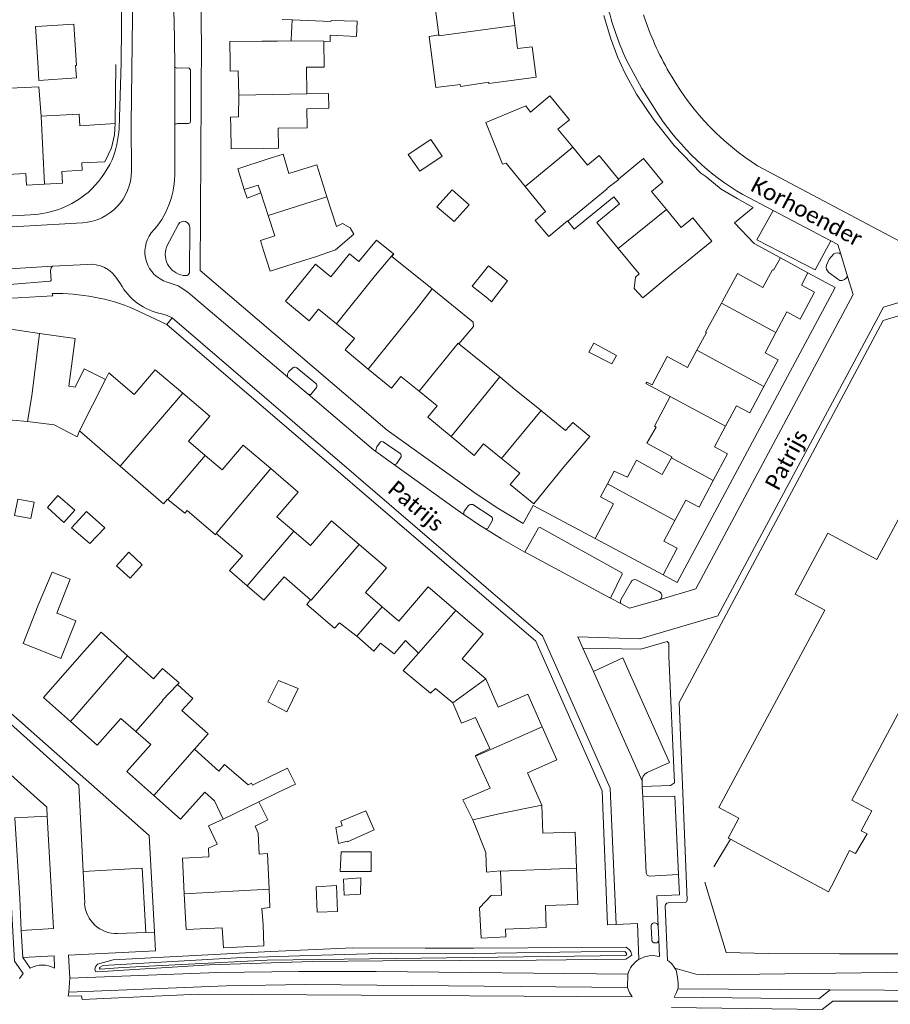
# Model space of a CAD drawing. Extents: x 177628 to 188968, y 384226 to 390673.
# Tile 228 of 256: x 184103 to 184238, y 386269 to 386421. Entities that reach past the tile are written whole.
import ezdxf

# ---------------------------------------------------------------- set-up
doc = ezdxf.new("R2010")
doc.units = 0
for name, color, linetype, lineweight in [('B01_D', 14, 'Continuous', 9), ('B01_F', 14, 'Continuous', 9), ('B01_T', 14, 'Continuous', 9), ('B02_F', 14, 'Continuous', 9), ('B02_T', 14, 'Continuous', 9), ('B07_D', 14, 'Continuous', 9), ('B07_F', 14, 'Continuous', 9), ('B11_D', 14, 'Continuous', 9), ('B11_F', 14, 'Continuous', 9), ('B11_S', 14, 'Continuous', 9), ('B14_F', 14, 'Continuous', 9), ('B14_T', 14, 'Continuous', 9), ('T01_F', 253, 'Continuous', 9), ('T01_T', 253, 'Continuous', 9), ('T03_F', 253, 'Continuous', 9), ('T04_T', 253, 'HAAG', 9), ('T05_F', 253, 'Continuous', 9), ('T09_F', 253, 'Continuous', 9), ('V00_F', 8, 'Continuous', 9), ('V00_T', 8, 'Continuous', 9), ('W01_F', 253, 'Continuous', 9), ('Z06', 7, 'Continuous', 9)]:
    doc.layers.add(name, color=color, linetype=linetype, lineweight=lineweight)
doc.styles.add('Legend', font='calibri.ttf')
doc.linetypes.add('HAAG', pattern='A,4,-1,[5,TOPOCAD.SHX,S=0.35,R=0,X=-0.35,Y=-0.35],-1', length=6)

msp = doc.modelspace()

# ---------------------------------------------------------------- linework, layer by layer
at = {"layer": 'B01_D', "linetype": 'Continuous'}
for points in [[(184213.398, 386294.36), (184213.051, 386294.546), (184214.697, 386297.612), (184211.63, 386299.258), (184228.044, 386329.842), (184223.435, 386332.309), (184228.5, 386341.771), (184236.12, 386337.692), (184240.507, 386345.887)], [(184233.67, 386295.671), (184235.317, 386298.758), (184232.249, 386300.4), (184241.757, 386318.164)], [(184140.274, 386300.16), (184143.244, 386301.591)], [(184229.08, 386287.072), (184228.622, 386286.214), (184213.398, 386294.36)]]:
    msp.add_lwpolyline(points, dxfattribs=at)
at = {"layer": 'B01_F', "linetype": 'Continuous'}
for points in [[(184167.754, 386410.813), (184171.525, 386411.298), (184171.563, 386410.975), (184175.947, 386411.635)], [(184100.579, 386410.652), (184106.192, 386410.941), (184106.546, 386406.375)], [(184175.472, 386405.401), (184181.68, 386408.001), (184182.41, 386407.011)], [(184221.161, 386384.437), (184220.073, 386382.518)], [(184225.406, 386382.14), (184221.161, 386384.437)], [(184224.414, 386380.183), (184225.406, 386382.14)], [(184187.6, 386352.04), (184191.619, 386356.782)], [(184174.508, 386283.752), (184174.766, 386279.061), (184178.559, 386279.222)]]:
    msp.add_lwpolyline(points, dxfattribs=at)
at = {"layer": 'B01_T', "linetype": 'Continuous'}
for points in [[(184179.971, 386420.41), (184179.53, 386423.96), (184181.82, 386424.25), (184181.25, 386428.84)], [(184178.27, 386411.76), (184183.27, 386412.41), (184182.67, 386417.15), (184180.41, 386416.87), (184179.971, 386420.41)], [(184135.85, 386414.59), (184135.81, 386417.96), (184140.78, 386417.99)], [(184143.16, 386418.01), (184140.78, 386417.99)], [(184137.17, 386409.64), (184137.072, 386413.412), (184135.836, 386413.375), (184135.85, 386414.59)], [(184147.724, 386409.828), (184147.689, 386413.968)], [(184175.947, 386411.635), (184175.97, 386411.46), (184178.27, 386411.76)], [(184135.95, 386404.68), (184135.918, 386406.247), (184137.134, 386406.27), (184137.17, 386409.64)], [(184182.41, 386407.011), (184185.43, 386409.53), (184188.44, 386405.84), (184186.66, 386404.37), (184188.96, 386401.59)], [(184107.44, 386406.423), (184112.431, 386406.697), (184112.531, 386404.884)], [(184140.96, 386401.38), (184143.33, 386401.41), (184143.29, 386404.53), (184147.77, 386404.57), (184147.744, 386407.527)], [(184107.44, 386406.423), (184106.546, 386406.375)], [(184118.007, 386405.233), (184112.531, 386404.884)], [(184112.846, 386399.152), (184116.408, 386399.338), (184117.474, 386401.503), (184117.914, 386403.499), (184118.007, 386405.233)], [(184140.96, 386401.38), (184135.99, 386401.32), (184135.95, 386404.68)], [(184188.96, 386401.59), (184191.26, 386398.81), (184193.03, 386400.28), (184196.05, 386396.63)], [(184112.846, 386399.152), (184112.91, 386397.998), (184109.73, 386397.823), (184109.829, 386396.022), (184107.075, 386395.87)], [(184138.04, 386395.04), (184137.01, 386398.23), (184141.76, 386399.76)], [(184141.76, 386399.76), (184144.04, 386400.49), (184144.96, 386397.52), (184149.27, 386398.87), (184150.845, 386393.901)], [(184181.59, 386395.5), (184178.633, 386399.115)], [(184196.05, 386396.63), (184199.93, 386399.84), (184202.94, 386396.18), (184201.16, 386394.71), (184203.467, 386391.928)], [(184101.267, 386397.334), (184104.186, 386397.494), (184104.284, 386395.716), (184107.075, 386395.87)], [(184140.606, 386394.488), (184140.2, 386395.72), (184138.04, 386395.04)], [(184138.04, 386395.04), (184138.46, 386393.686), (184140.606, 386394.488)], [(184140.606, 386394.488), (184141.753, 386391.011)], [(184184.758, 386391.627), (184181.59, 386395.5)], [(184150.845, 386393.901), (184152.308, 386389.284)], [(184195.31, 386393.889), (184196.19, 386392.82), (184192.67, 386389.91), (184196.02, 386385.88)], [(184203.467, 386391.928), (184205.77, 386389.15), (184207.55, 386390.63), (184210.52, 386387.04), (184206.63, 386383.88)], [(184141.753, 386391.011), (184142.789, 386387.87)], [(184142.789, 386387.87), (184140.533, 386387.151), (184141.03, 386385.59)], [(184141.03, 386385.59), (184142.03, 386382.38), (184146.77, 386383.89)], [(184196.02, 386385.88), (184199.264, 386381.978)], [(184149.07, 386384.62), (184146.77, 386383.89)], [(184147.57, 386381.59), (184149.08, 386383.44), (184151.47, 386381.49), (184154.36, 386385.06), (184155.782, 386383.882)], [(184206.63, 386383.88), (184204.84, 386382.42)], [(184212.14, 386377.61), (184214.5, 386382), (184218.45, 386379.87), (184219.92, 386382.6), (184220.073, 386382.518)], [(184152.31, 386374.22), (184149.52, 386376.48), (184148.07, 386374.68), (184144.42, 386377.73), (184147.57, 386381.59)], [(184224.414, 386380.183), (184226.41, 386379.11), (184224.19, 386374.96), (184222.16, 386376.05), (184220.467, 386372.889)], [(184106.298, 386372.743), (184100.8, 386373.52), (184099.76, 386366.02), (184095.88, 386365.801)], [(184157.252, 386367.212), (184153.65, 386370.17), (184155.1, 386371.96), (184152.31, 386374.22)], [(184116.522, 386365.578), (184113.229, 386367.243), (184111.803, 386364.424), (184110.83, 386364.55), (184111.84, 386371.96), (184106.298, 386372.743)], [(184220.467, 386372.889), (184218.77, 386369.72), (184220.8, 386368.63), (184218.594, 386364.528)], [(184175.27, 386367.9), (184171.319, 386371.133)], [(184204.076, 386362.949), (184200.302, 386364.978), (184200.419, 386365.196), (184201.247, 386364.751), (184203.606, 386369.137), (184206.768, 386367.437), (184208.208, 386370.114)], [(184128.485, 386363.47), (184124.23, 386367.11), (184120.95, 386363.29), (184117.06, 386366.65), (184116.522, 386365.578)], [(184165.124, 386363.785), (184162.31, 386366.05), (184160.86, 386364.25), (184157.252, 386367.212)], [(184180, 386364.06), (184184.039, 386360.779)], [(184218.594, 386364.528), (184216.39, 386360.43), (184214.35, 386361.53), (184212.64, 386358.345)], [(184131.99, 386353.84), (184129.39, 386356.06), (184132.67, 386359.89), (184128.485, 386363.47)], [(184170.083, 386356.784), (184166.49, 386359.74), (184167.94, 386361.52), (184165.124, 386363.785)], [(184184.039, 386360.779), (184184.21, 386360.64)], [(184184.21, 386360.64), (184187.843, 386357.692)], [(184212.64, 386358.345), (184210.93, 386355.16), (184212.96, 386354.06), (184210.746, 386349.948)], [(184177.93, 386353.35), (184175.11, 386355.63), (184173.66, 386353.84), (184170.083, 386356.784)], [(184142.135, 386351.791), (184137.87, 386355.44), (184134.6, 386351.61), (184131.99, 386353.84)], [(184187.6, 386352.04), (184182.9, 386346.32), (184179.27, 386349.3), (184180.75, 386351.07), (184177.93, 386353.35)], [(184145.708, 386342.088), (184143.1, 386344.32), (184146.38, 386348.16), (184142.135, 386351.791)], [(184194.323, 386349.418), (184195.385, 386351.406)], [(184192.429, 386340.973), (184195.295, 386346.335), (184193.257, 386347.424), (184194.323, 386349.418)], [(184210.746, 386349.948), (184208.53, 386345.83), (184206.5, 386346.92), (184204.792, 386343.74)], [(184155.822, 386340.033), (184151.57, 386343.67), (184148.31, 386339.86), (184145.708, 386342.088)], [(184204.792, 386343.74), (184203.09, 386340.57), (184205.12, 386339.47), (184202.95, 386335.35)], [(184159.421, 386330.351), (184156.82, 386332.58), (184160.08, 386336.39), (184155.822, 386340.033)], [(184202.95, 386335.35), (184192.429, 386340.973)], [(184170.823, 386329.818), (184166.56, 386333.47), (184162, 386328.14), (184159.421, 386330.351)], [(184175.48, 386319.21), (184171.81, 386322.34), (184175.08, 386326.17), (184170.823, 386329.818)], [(184110.25, 386320.13), (184113.27, 386323.57)], [(184110.25, 386320.13), (184106.93, 386316.34), (184111.086, 386312.625)], [(184184.234, 386311.762), (184181.98, 386316.86), (184177.41, 386314.84), (184175.48, 386319.21)], [(184111.086, 386312.625), (184115.23, 386308.92), (184118.91, 386313.09), (184121.222, 386311.053)], [(184121.222, 386311.053), (184123.53, 386309.02), (184119.85, 386304.85), (184124.018, 386301.148)], [(184184.14, 386299.63), (184181.93, 386304.64), (184186.49, 386306.66), (184184.234, 386311.762)], [(184130.294, 386308.305), (184134.106, 386304.911)], [(184124.018, 386301.148), (184128.17, 386297.46), (184131.909, 386301.663)], [(184131.909, 386301.663), (184133.417, 386300.321)], [(184134.746, 386297.498), (184133.417, 386300.321)], [(184189.555, 386289.88), (184189.34, 386295.48), (184184.31, 386295.29), (184184.14, 386299.63)], [(184132.487, 386296.428), (184134.746, 386297.498)], [(184128.735, 386285.894), (184128.44, 386291.44), (184132.527, 386291.638), (184132.472, 386292.96), (184133.818, 386293.614), (184132.487, 386296.428)], [(184178.54, 386280.43), (184184.86, 386280.69), (184184.73, 386284.09), (184189.77, 386284.28), (184189.555, 386289.88)], [(184134.79, 386277.55), (184134.63, 386280.65), (184129.03, 386280.36), (184128.735, 386285.894)], [(184140.94, 386281.08), (184141.09, 386277.87)], [(184141.09, 386277.87), (184134.79, 386277.55)]]:
    msp.add_lwpolyline(points, dxfattribs=at)
at = {"layer": 'B02_F', "linetype": 'Continuous'}
msp.add_lwpolyline([(184106.172, 386411.929), (184112.046, 386412.331), (184111.86, 386414.23)], dxfattribs=at)
at = {"layer": 'B02_T', "linetype": 'Continuous'}
for points in [[(184111.83, 386417.444), (184111.63, 386420.65), (184106.64, 386420.34)], [(184106.64, 386420.34), (184105.658, 386420.277), (184105.858, 386417.072)], [(184111.86, 386414.23), (184112.029, 386414.24), (184111.83, 386417.444)], [(184105.858, 386417.072), (184106.058, 386413.867)], [(184106.07, 386330.62), (184103.75, 386324.71), (184106.669, 386323.538)], [(184106.669, 386323.538), (184109.58, 386322.37), (184111.92, 386328.2), (184109.041, 386329.391)], [(184109.041, 386329.391), (184108.993, 386329.411)]]:
    msp.add_lwpolyline(points, dxfattribs=at)
at = {"layer": 'B07_D', "linetype": 'Continuous'}
for points in [[(184168.189, 386418.983), (184168.206, 386418.855), (184179.971, 386420.41)], [(184145.321, 386418.038), (184150.375, 386417.983)], [(184137.17, 386409.64), (184147.724, 386409.828)], [(184106.546, 386406.375), (184107.075, 386395.87)], [(184181.59, 386395.5), (184188.96, 386401.59)], [(184196.05, 386396.63), (184196.08, 386396.59), (184194.24, 386395.18), (184194.28, 386395.14), (184188.201, 386390.108)], [(184150.845, 386393.901), (184141.753, 386391.011)], [(184196.02, 386385.88), (184203.467, 386391.928)], [(184152.31, 386374.22), (184158.38, 386381.73), (184161.153, 386385.085)], [(184157.252, 386367.212), (184164.75, 386376.47), (184167.143, 386379.623)], [(184212.03, 386377.41), (184220.467, 386372.889)], [(184104.436, 386359.109), (184105.09, 386363.07), (184106.298, 386372.743)], [(184165.124, 386363.785), (184171.194, 386371.235), (184171.319, 386371.133)], [(184208.208, 386370.114), (184218.594, 386364.528)], [(184112.498, 386357.662), (184116.522, 386365.578)], [(184170.083, 386356.784), (184174.8, 386362.49), (184177.632, 386365.983)], [(184118.797, 386352.175), (184122.8, 386356.88), (184128.485, 386363.47)], [(184204.076, 386362.949), (184212.64, 386358.345)], [(184177.93, 386353.35), (184184.039, 386360.779)], [(184126.194, 386346.977), (184131.99, 386353.84)], [(184204.252, 386353.474), (184210.746, 386349.948)], [(184133.66, 386341.709), (184142.135, 386351.791)], [(184194.323, 386349.418), (184204.792, 386343.74)], [(184138.477, 386333.648), (184145.708, 386342.088)], [(184148.319, 386331.462), (184148.414, 386331.38), (184155.822, 386340.033)], [(184155.492, 386325.835), (184159.421, 386330.351)], [(184165.055, 386323.175), (184170.823, 386329.818)], [(184111.086, 386312.625), (184117.388, 386319.903)], [(184121.222, 386311.053), (184125.42, 386315.869), (184125.36, 386315.923), (184127.687, 386318.33)], [(184170.363, 386315.502), (184175.48, 386319.21)], [(184173.904, 386307.216), (184176.26, 386308.29), (184184.234, 386311.762)], [(184124.018, 386301.148), (184130.294, 386308.305)], [(184134.746, 386297.498), (184140.274, 386300.16)], [(184173.452, 386297.372), (184177.77, 386298.34), (184184.14, 386299.63)], [(184177.781, 386289.432), (184189.555, 386289.88)], [(184128.735, 386285.894), (184141.882, 386286.61)]]:
    msp.add_lwpolyline(points, dxfattribs=at)
at = {"layer": 'B07_F', "linetype": 'Continuous'}
msp.add_lwpolyline([(184117.388, 386319.903), (184119.945, 386322.794)], dxfattribs=at)
at = {"layer": 'B11_D', "linetype": 'Continuous'}
msp.add_lwpolyline([(184155.345, 386325.949), (184155.492, 386325.835)], dxfattribs=at)
at = {"layer": 'B11_F', "linetype": 'Continuous'}
for points in [[(184145.321, 386418.038), (184143.16, 386418.01)], [(184113.27, 386323.57), (184115.389, 386325.915)], [(184119.945, 386322.794), (184115.856, 386326.465), (184115.389, 386325.915)], [(184155.492, 386325.835), (184158.105, 386323.491)], [(184165.055, 386323.175), (184163.04, 386325.133), (184161.297, 386323.107), (184159.159, 386324.766), (184158.105, 386323.491)], [(184127.687, 386318.33), (184127.92, 386318.587), (184125.38, 386320.814), (184123.94, 386319.207), (184119.945, 386322.794)], [(184127.687, 386318.33), (184130.071, 386316.167), (184128.357, 386314.301), (184132.446, 386310.7), (184130.294, 386308.305)]]:
    msp.add_lwpolyline(points, dxfattribs=at)
at = {"layer": 'B11_S', "linetype": 'Continuous'}
for points in [[(184173.95, 386428.07), (184167.099, 386427.181), (184168.189, 386418.983)], [(184168.189, 386418.983), (184166.673, 386418.734), (184167.754, 386410.813)], [(184150.375, 386417.983), (184150.409, 386413.992), (184147.689, 386413.968)], [(184147.724, 386409.828), (184151.092, 386409.878), (184151.158, 386407.634), (184147.744, 386407.527)], [(184175.472, 386405.401), (184178.047, 386398.957), (184178.633, 386399.115)], [(184195.31, 386393.889), (184189.154, 386388.863), (184188.201, 386390.108)], [(184188.201, 386390.108), (184188.134, 386390.196), (184185.269, 386387.758), (184183.121, 386390.247), (184184.758, 386391.627)], [(184149.07, 386384.62), (184152.152, 386385.678), (184155.038, 386388.084), (184154.431, 386389.065), (184153.286, 386389.753), (184152.308, 386389.284)], [(184155.782, 386383.882), (184158.51, 386387.18), (184161.153, 386385.085)], [(184161.153, 386385.085), (184161.238, 386385.018), (184160.927, 386384.64), (184167.143, 386379.623)], [(184204.84, 386382.42), (184199.845, 386378.251), (184198.463, 386379.695), (184198.683, 386381.469), (184199.264, 386381.978)], [(184167.143, 386379.623), (184173.511, 386374.483), (184173.551, 386373.778), (184171.319, 386371.133)], [(184212.03, 386377.41), (184209.538, 386372.905), (184209.702, 386372.862), (184208.208, 386370.114)], [(184212.14, 386377.61), (184212.03, 386377.41)], [(184175.27, 386367.9), (184177.632, 386365.983)], [(184177.632, 386365.983), (184180, 386364.06)], [(184204.076, 386362.949), (184201.642, 386358.351), (184201.902, 386358.213), (184200.456, 386355.742), (184204.314, 386353.586), (184204.252, 386353.474)], [(184104.436, 386359.109), (184099.7, 386359.509), (184096.251, 386359.272)], [(184112.498, 386357.662), (184112.125, 386356.728), (184108.57, 386358.568), (184104.436, 386359.109)], [(184191.619, 386356.782), (184188.981, 386358.946), (184187.843, 386357.692)], [(184118.797, 386352.175), (184112.498, 386357.662)], [(184204.252, 386353.474), (184202.821, 386350.885), (184198.866, 386353.108), (184197.427, 386350.447), (184195.385, 386351.406)], [(184126.194, 386346.977), (184126.12, 386347.037), (184125.511, 386346.326), (184118.797, 386352.175)], [(184133.66, 386341.709), (184133.558, 386341.522), (184129.187, 386345.317), (184128.83, 386344.859), (184126.194, 386346.977)], [(184138.477, 386333.648), (184135.743, 386336.012), (184137.76, 386338.28), (184133.66, 386341.709)], [(184148.319, 386331.462), (184144.238, 386335.014), (184141.051, 386331.422), (184138.477, 386333.648)], [(184155.345, 386325.949), (184152.822, 386327.915), (184152, 386327.084), (184147.713, 386330.725), (184148.319, 386331.462)], [(184170.363, 386315.502), (184167.673, 386317.734), (184166.906, 386316.991), (184162.678, 386320.492), (184165.055, 386323.175)], [(184173.904, 386307.216), (184173.857, 386307.319), (184176.09, 386308.433), (184173.882, 386313.216), (184171.697, 386312.351), (184170.363, 386315.502)], [(184173.452, 386297.372), (184171.933, 386300.449), (184176.145, 386302.299), (184173.904, 386307.216)], [(184138.618, 386302.787), (184134.974, 386305.937), (184134.106, 386304.911)], [(184142.044, 386304.088), (184144.758, 386305.392), (184145.958, 386302.895), (184143.244, 386301.591)], [(184138.618, 386302.787), (184139.135, 386303.044), (184139.292, 386302.764), (184142.044, 386304.088)], [(184140.274, 386300.16), (184141.688, 386297.363)], [(184141.688, 386297.363), (184139.728, 386296.373), (184140.185, 386295.302), (184140.35, 386292.044), (184141.622, 386292.15), (184141.882, 386286.61)], [(184177.781, 386289.432), (184177.779, 386289.479), (184175.583, 386289.266), (184175.473, 386292.322), (184173.452, 386297.372)], [(184233.67, 386295.671), (184234.583, 386295.221), (184232.782, 386292.18)], [(184232.782, 386292.18), (184231.849, 386292.644), (184229.08, 386287.072)], [(184174.508, 386283.752), (184176.312, 386285.638), (184177.908, 386285.694), (184177.781, 386289.432)], [(184141.882, 386286.61), (184142.011, 386283.785), (184140.752, 386283.66), (184140.94, 386281.08)], [(184178.54, 386280.43), (184178.559, 386279.222)]]:
    msp.add_lwpolyline(points, dxfattribs=at)
at = {"layer": 'B14_F', "linetype": 'Continuous'}
for points in [[(184151.375, 386418.927), (184155.439, 386418.728), (184155.554, 386421.121), (184151.487, 386421.209), (184151.465, 386421.033)], [(184145.328, 386418.198), (184145.321, 386418.038)], [(184106.058, 386413.867), (184106.172, 386411.929)], [(184166.943, 386402.794), (184168.697, 386400.176), (184165.228, 386397.87), (184163.439, 386400.457), (184166.943, 386402.794)], [(184170.257, 386394.969), (184172.889, 386392.655), (184170.592, 386390.07), (184167.888, 386392.338), (184170.257, 386394.969)], [(184175.731, 386378.197), (184173.385, 386380.066), (184175.264, 386382.425)], [(184175.264, 386382.425), (184175.893, 386383.203), (184178.846, 386380.887), (184176.374, 386377.605), (184175.731, 386378.197)], [(184192.235, 386371.217), (184191.445, 386369.825), (184195.006, 386368.026), (184195.746, 386369.314), (184192.235, 386371.217)], [(184107.539, 386345.74), (184109.113, 386347.609), (184111.762, 386345.324), (184110.061, 386343.459), (184107.539, 386345.74)], [(184105.452, 386346.61), (184102.928, 386347.075), (184102.398, 386344.529), (184104.96, 386344.036), (184105.452, 386346.61)], [(184114.087, 386340.197), (184116.43, 386342.621), (184113.565, 386345.125), (184111.233, 386342.622), (184114.087, 386340.197)], [(184118.236, 386336.699), (184120.339, 386334.795), (184122.216, 386336.9), (184120.137, 386338.839), (184118.236, 386336.699)], [(184106.07, 386330.62), (184108.277, 386335.733), (184111.031, 386334.643), (184108.993, 386329.411)], [(184144.607, 386314.103), (184141.673, 386315.633), (184143.358, 386318.953), (184146.368, 386317.718), (184144.607, 386314.103)], [(184158.187, 386295.817), (184156.899, 386298.764), (184152.986, 386297.157), (184153.215, 386296.465), (184152.206, 386296.174), (184152.646, 386293.681), (184153.975, 386294.077), (184154.055, 386293.949), (184158.187, 386295.817)], [(184152.893, 386289.381), (184153.035, 386292.43), (184156.1, 386292.395)], [(184156.1, 386292.395), (184157.686, 386292.425), (184157.717, 386289.388), (184156.191, 386289.368)], [(184156.191, 386289.368), (184152.893, 386289.381)], [(184153.504, 386285.679), (184153.398, 386288.162), (184156.084, 386288.382), (184156.037, 386285.858), (184153.504, 386285.679)], [(184149.329, 386283.077), (184152.464, 386283.146), (184152.354, 386287.189), (184149.185, 386287.008), (184149.329, 386283.077)]]:
    msp.add_lwpolyline(points, dxfattribs=at)
at = {"layer": 'B14_T', "linetype": 'Continuous'}
for points in [[(184145.471, 386421.289), (184145.328, 386418.198)], [(184151.465, 386421.033), (184145.471, 386421.289)], [(184150.375, 386417.983), (184151.333, 386417.942), (184151.375, 386418.927)]]:
    msp.add_lwpolyline(points, dxfattribs=at)
at = {"layer": 'T01_F', "linetype": 'Continuous'}
msp.add_lwpolyline([(184210.849, 386290.077), (184213.398, 386294.36)], dxfattribs=at)
at = {"layer": 'T01_T', "linetype": 'Continuous'}
msp.add_lwpolyline([(184221.161, 386384.437), (184217.07, 386386.65), (184214.01, 386389.87)], dxfattribs=at)
at = {"layer": 'T03_F', "linetype": 'Continuous'}
for points in [[(184284.678, 386351.394), (184289.359, 386348.999), (184292.847, 386323.211), (184271.266, 386282.108), (184252.392, 386277.984), (184246.361, 386276.628), (184230.322, 386276.625)], [(184230.322, 386276.625), (184219.248, 386276.672), (184212.767, 386276.806), (184209.436, 386287.728)]]:
    msp.add_lwpolyline(points, dxfattribs=at)
at = {"layer": 'T04_T', "linetype": 'HAAG'}
msp.add_lwpolyline([(184182.82, 386346.09), (184192.429, 386340.973)], dxfattribs=at)
at = {"layer": 'T05_F', "linetype": 'Continuous'}
msp.add_lwpolyline([(184118.007, 386405.233), (184118.131, 386414.382)], dxfattribs=at)
at = {"layer": 'T09_F', "linetype": 'Continuous'}
msp.add_lwpolyline([(184190.356, 386277.609), (184197.246, 386277.64), (184197.753, 386277.209), (184197.943, 386276.908), (184198.101, 386276.422), (184197.816, 386276.207), (184197.161, 386275.795), (184183.267, 386275.625), (184159.523, 386275.539), (184148.612, 386275.45), (184132.647, 386274.912), (184115.206, 386273.812), (184114.976, 386273.887), (184114.852, 386274.229), (184114.995, 386274.612), (184115.272, 386274.987), (184117.709, 386275.676), (184142.129, 386276.955), (184154.875, 386277.556), (184166.1, 386277.494), (184173.569, 386277.505), (184190.356, 386277.609)], dxfattribs=at)
at = {"layer": 'V00_F', "linetype": 'Continuous'}
for points in [[(184118.638, 386404.501), (184118.97, 386414.637)], [(184127.253, 386405.104), (184127.606, 386405.253), (184129.403, 386405.232), (184129.643, 386405.382), (184129.722, 386405.729), (184129.674, 386413.542), (184129.507, 386413.808), (184129.203, 386413.877), (184127.553, 386413.842), (184127.244, 386413.973)], [(184228.968, 386387.096), (184226.557, 386382.566), (184217.473, 386387.253), (184220.048, 386391.762)], [(184228.309, 386383.33), (184228.719, 386384.233), (184229.428, 386385.067)], [(184108.32, 386383.126), (184108.118, 386382.887), (184108.01, 386382.41), (184108.098, 386380.941), (184107.955, 386380.814), (184101.693, 386380.311), (184101.452, 386380.457), (184101.28, 386380.702), (184101.228, 386382.23), (184101.172, 386382.437), (184100.868, 386382.703)], [(184230.372, 386380.945), (184230.036, 386381.139), (184228.636, 386382.17)], [(184145.628, 386367.433), (184144.91, 386366.78)], [(184149.134, 386364.994), (184146.2, 386367.417)], [(184148.353, 386363.291), (184149.211, 386364.373)], [(184159.158, 386355.931), (184158.594, 386355.165)], [(184162.211, 386354.144), (184159.589, 386355.946)], [(184161.62, 386352.547), (184162.352, 386353.585)], [(184172.801, 386346.089), (184172.116, 386345.206)], [(184176.309, 386344.351), (184173.453, 386346.214)], [(184175.861, 386342.602), (184176.468, 386343.695)], [(184194.794, 386331.738), (184196.637, 386335.425), (184196.589, 386335.618), (184183.893, 386342.681), (184183.63, 386342.627), (184181.549, 386338.831)], [(184198.032, 386334.255), (184196.48, 386331.546)], [(184202.546, 386332.567), (184202.325, 386332.742), (184198.812, 386334.551)], [(184190.544, 386323.98), (184199.513, 386323.814), (184203.57, 386325.012), (184203.831, 386324.744), (184203.84, 386322.71)], [(184196.744, 386322.449), (184192.152, 386320.363)], [(184197.721, 386320.228), (184196.744, 386322.449)], [(184199.739, 386302.523), (184204.12, 386302.679), (184204.716, 386303.079)], [(184204.807, 386301.047), (184199.81, 386300.926)], [(184107.5, 386297.93), (184108.48, 386280.53)], [(184103.22, 386285.19), (184103.46, 386280.25)], [(184199.166, 386275.721), (184199.212, 386275.747)], [(184199.212, 386275.747), (184200.094, 386276.138), (184200.822, 386276.281), (184201.37, 386276.34)], [(184204.776, 386274.368), (184204.99, 386274.07), (184205.193, 386273.009), (184205.32, 386272.01), (184205.28, 386271.3)]]:
    msp.add_lwpolyline(points, dxfattribs=at)
for centre, radius, start, end in [((184102.264, 386405.592), 16.41, 338.58212, 356.18954), ((184145.899, 386366.884), 0.612, 60.52398, 116.2715), ((184145.695, 386366.236), 0.955, 145.26392, 196.47328), ((184148.67, 386364.621), 0.595, 335.35197, 38.78449), ((184148.145, 386363.761), 0.515, 244.24623, 293.89712), ((184161.011, 386354.157), 2.618, 157.36803, 173.73938), ((184159.392, 386355.399), 0.581, 70.20905, 113.77745), ((184161.72, 386353.723), 0.647, 347.68815, 40.62538), ((184161.323, 386352.862), 0.433, 251.77441, 313.2832), ((184173.265, 386345.434), 0.802, 76.41736, 125.2885), ((184172.673, 386344.927), 0.623, 153.3878, 207.6209), ((184176.029, 386343.936), 0.501, 331.27163, 55.97736), ((184175.529, 386342.894), 0.442, 255.12032, 318.63221), ((184198.607, 386333.915), 0.668, 72.1235, 149.43872), ((184202.151, 386332.068), 0.637, 301.7937, 51.60257), ((184196.961, 386331.149), 0.623, 140.45788, 205.69401)]:
    msp.add_arc(centre, radius, start, end, dxfattribs=at)
at = {"layer": 'V00_F', "linetype": 'Continuous', "extrusion": (0, 0, -1)}
for centre, radius, start, end in [((-184229.93, 386384.256), 0.954, 58.21583, 127.49315), ((-184229.387, 386383.008), 1.125, 311.88181, 16.63227), ((-184230.525, 386382.086), 1.151, 206.45443, 277.66212)]:
    msp.add_arc(centre, radius, start, end, dxfattribs=at)
at = {"layer": 'V00_T', "linetype": 'Continuous'}
for points in [[(184120.935, 386433.062), (184120.81, 386430.09), (184120.483, 386405.156), (184120.55, 386397.882)], [(184118.97, 386414.637), (184119.06, 386425.7), (184116.62, 386430.04)], [(184127.244, 386413.973), (184127.24, 386418.46), (184127.122, 386422.907)], [(184193.76, 386421.99), (184194.83, 386418.54), (184195.92, 386415.57), (184197.05, 386413.1), (184198.85, 386409.79), (184201.54, 386405.8), (184204.67, 386401.84), (184208.795, 386397.58), (184209.57, 386397.03), (184211.991, 386395.089), (184214.426, 386393.623), (184216.92, 386392.26), (184214.01, 386389.87)], [(184143.897, 386421.382), (184145.471, 386421.289)], [(184131.4, 386418.427), (184131.175, 386382.485), (184160.19, 386357.75), (184173.6, 386348.13), (184177.1, 386345.82), (184181.26, 386343.3), (184182.82, 386346.09)], [(184197.3, 386415.042), (184199.661, 386410.658), (184202.339, 386406.461)], [(184127.253, 386405.104), (184127.244, 386413.973)], [(184204.349, 386412.419), (184203.922, 386413.157)], [(184127.26, 386397.875), (184127.253, 386405.104)], [(184217.61, 386398.7), (184239.692, 386386.949)], [(184056.115, 386395.659), (184056.31, 386392.33), (184060.55, 386388.64), (184104.91, 386391.11)], [(184215.305, 386394.243), (184220.048, 386391.762)], [(184220.048, 386391.762), (184228.968, 386387.096)], [(184061.061, 386386.925), (184112.953, 386389.877)], [(184127.861, 386389.68), (184125.99, 386386.13)], [(184129.52, 386382.14), (184129.57, 386389.16)], [(184228.968, 386387.096), (184230.05, 386386.53), (184230.511, 386385.013)], [(184230.511, 386385.013), (184231.556, 386381.573)], [(184100.868, 386382.703), (184108.32, 386383.126)], [(184108.32, 386383.126), (184113.685, 386383.43)], [(184118.39, 386381.1), (184118.823, 386380.435)], [(184231.556, 386381.573), (184232.41, 386378.76), (184208.02, 386333.14), (184202.486, 386331.527)], [(184202.95, 386335.35), (184205.16, 386334.16), (184229.64, 386379.85), (184225.406, 386382.14)], [(184129.27, 386379.13), (184127.761, 386380.085), (184126.081, 386380.69)], [(184246.73, 386379.69), (184237.14, 386376.8), (184211.47, 386328.96), (184199.34, 386325.42), (184189.77, 386325.72), (184190.544, 386323.98)], [(184056.195, 386369.926), (184055.86, 386375.555), (184108.35, 386378.555), (184108.275, 386378.895)], [(184130.006, 386378.505), (184129.27, 386379.13)], [(184130.006, 386378.505), (184144.779, 386365.965)], [(184249.663, 386378.539), (184237.1, 386374.74), (184205.44, 386315.55)], [(184120.977, 386376.501), (184126.045, 386374.12)], [(184125.232, 386375.75), (184126.093, 386375.531), (184126.88, 386375.12)], [(184126.045, 386374.12), (184126.88, 386375.12)], [(184126.88, 386375.12), (184184.29, 386325.88), (184194.78, 386302.28), (184195.681, 386281.157)], [(184126.045, 386374.12), (184183.25, 386325.06), (184193.5, 386301.89), (184194.35, 386281.1), (184195.681, 386281.157)], [(184144.779, 386365.965), (184147.921, 386363.298)], [(184147.921, 386363.298), (184158.05, 386354.7), (184158.408, 386354.443)], [(184124.093, 386279.99), (184123.28, 386294.93), (184099.57, 386315.86), (184059.55, 386313.64), (184057.186, 386353.313)], [(184158.408, 386354.443), (184161.188, 386352.451)], [(184161.188, 386352.451), (184170.714, 386345.624), (184172.121, 386344.638)], [(184172.121, 386344.638), (184172.513, 386344.363), (184174.338, 386343.141)], [(184175.416, 386342.467), (184174.338, 386343.141)], [(184181.549, 386338.831), (184177.9, 386340.913), (184175.416, 386342.467)], [(184182.132, 386338.517), (184181.549, 386338.831)], [(184194.794, 386331.738), (184182.132, 386338.517)], [(184196.399, 386330.879), (184194.794, 386331.738)], [(184202.486, 386331.527), (184197.76, 386330.15), (184196.399, 386330.879)], [(184190.544, 386323.98), (184192.152, 386320.363)], [(184203.84, 386322.71), (184204.716, 386303.079)], [(184192.152, 386320.363), (184199.7, 386303.39)], [(184200.494, 386304.682), (184203.95, 386306.24), (184197.721, 386320.228)], [(184206.681, 386284.902), (184205.44, 386315.55)], [(184055.143, 386314.351), (184055.29, 386312.09), (184099.24, 386314.47), (184112.41, 386302.76), (184113.05, 386289.39)], [(184107.5, 386297.93), (184107.43, 386299.32), (184096.24, 386309.28), (184094.555, 386309.19)], [(184103.21, 386272.81), (184103.77, 386273.58), (184102.41, 386275.49), (184100.88, 386303.19), (184095.366, 386302.904)], [(184199.739, 386302.523), (184199.7, 386303.39)], [(184199.81, 386300.926), (184199.739, 386302.523)], [(184200.341, 386289.084), (184199.81, 386300.926)], [(184204.807, 386301.047), (184205.35, 386288.88)], [(184103.22, 386285.19), (184102.48, 386297.67), (184107.5, 386297.93)], [(184122.76, 386279.939), (184122.22, 386289.86), (184113.05, 386289.39)], [(184113.05, 386289.39), (184113.29, 386284.45)], [(184200.806, 386288.66), (184200.485, 386288.775), (184200.341, 386289.084)], [(184205.35, 386288.88), (184200.806, 386288.66)], [(184205.35, 386288.88), (184205.489, 386285.771), (184202.013, 386285.617), (184202.203, 386280.914)], [(184203.279, 386284.034), (184203.669, 386275.595)], [(184206.381, 386284.588), (184203.734, 386284.502)], [(184103.46, 386280.25), (184108.48, 386280.53)], [(184103.7, 386276.05), (184103.46, 386280.25)], [(184195.681, 386281.157), (184199, 386281.3), (184199.212, 386275.747)], [(184201.101, 386280.821), (184201.193, 386278.821)], [(184202.316, 386278.855), (184202.203, 386280.914)], [(184110.97, 386272.84), (184110.758, 386276.393), (184124.25, 386277.1), (184124.093, 386279.99)], [(184118.389, 386279.773), (184122.76, 386279.939)], [(184122.76, 386279.939), (184124.093, 386279.99)], [(184202.316, 386278.855), (184202.318, 386278.799)], [(184202.318, 386278.799), (184202.401, 386276.209)], [(184108.61, 386274.4), (184108.55, 386276.3), (184103.7, 386276.05)], [(184103.7, 386276.05), (184104.84, 386274.39)], [(184201.37, 386276.34), (184202.401, 386276.209)], [(184204.776, 386274.368), (184208.023, 386273.459), (184210.01, 386273.379), (184249.463, 386273.865)], [(184110.82, 386270.66), (184110.97, 386272.84)], [(184197.498, 386273.437), (184158.48, 386273.89), (184146.47, 386273.89), (184133.88, 386273.72), (184110.97, 386272.84)], [(184197.498, 386273.437), (184197.461, 386271.408)], [(184228.846, 386271.051), (184245.76, 386270.95), (184247.75, 386271.1), (184253.73, 386272.07), (184260.213, 386273.283)], [(184110.82, 386270.66), (184135.22, 386271.65), (184147.47, 386271.85), (184197.461, 386271.408)], [(184197.461, 386271.408), (184197.73, 386270.64), (184198.148, 386269.942)], [(184204.28, 386268.29), (184227.64, 386267.97), (184229.29, 386269.27), (184245.27, 386269.26), (184247.87, 386269.38), (184253.62, 386270.26), (184260.87, 386271.667)], [(184228.846, 386271.051), (184227.12, 386269.62), (184204.67, 386269.92), (184205.04, 386270.62), (184205.242, 386271.192)], [(184205.28, 386271.3), (184205.242, 386271.192)], [(184205.242, 386271.192), (184228.846, 386271.051)], [(184198.148, 386269.942), (184130.92, 386270.36), (184112.88, 386269.54), (184112.82, 386270.13), (184110.71, 386270.05), (184110.82, 386270.66)]]:
    msp.add_lwpolyline(points, dxfattribs=at)
for centre, radius, start, end in [((184332.858, 386423.428), 201.52, 175.64423, 181.42193), ((184241.504, 386435.261), 48.608, 192.88309, 204.57944), ((184242.924, 386435.878), 45.137, 197.81518, 210.2231), ((184239.786, 386433.404), 41.184, 210.63341, 237.42153), ((184235.876, 386429.062), 40.442, 213.97686, 239.42567), ((184102.257, 386407.019), 16.99, 312.88033, 334.10501), ((184112.482, 386397.931), 8.068, 273.34435, 359.65159), ((184113.858, 386397.498), 13.407, 316.75346, 1.61139), ((184104.305, 386405.868), 14.77, 272.34712, 310.09553), ((184128.638, 386389.165), 0.932, 359.6777, 146.47528), ((184127.505, 386385.356), 4.879, 142.70816, 253.02595), ((184129.075, 386384.973), 3.295, 159.43164, 267.99008), ((184114.188, 386378.53), 4.926, 31.45079, 95.85834), ((184129.01, 386382.19), 0.513, 264.35001, 354.35106), ((184127.105, 386385.038), 9.475, 209.06518, 258.60097), ((184109.007, 386347.886), 31.018, 67.30025, 91.3526), ((184201.054, 386303.448), 1.355, 114.39564, 182.45866), ((184118.204, 386284.689), 4.92, 182.78641, 272.15709), ((184203.789, 386283.994), 0.511, 96.12958, 175.48428), ((184201.649, 386280.862), 0.55, 90.20929, 184.32363), ((184201.662, 386280.87), 0.543, 4.69235, 91.6071), ((184201.707, 386278.817), 0.514, 179.56231, 276.44113), ((184201.811, 386278.811), 0.507, 264.78159, 358.65248), ((184201.925, 386278.813), 0.393, 357.95979, 6.13103), ((184201.38, 386272.353), 4.03, 123.3195, 164.39936), ((184106.734, 386270.824), 4.038, 62.32282, 117.98114)]:
    msp.add_arc(centre, radius, start, end, dxfattribs=at)
at = {"layer": 'V00_T', "linetype": 'Continuous', "extrusion": (0, 0, -1)}
for centre, radius, start, end in [((-184206.384, 386284.886), 0.298, 176.84713, 270.54049), ((-184201.859, 386272.85), 3.288, 123.38946, 152.49695)]:
    msp.add_arc(centre, radius, start, end, dxfattribs=at)
at = {"layer": 'W01_F', "linetype": 'Continuous'}
msp.add_lwpolyline([(184190.277, 386276.92), (184197.034, 386276.958), (184197.18, 386276.813), (184197.332, 386276.542), (184197.171, 386276.332), (184141.574, 386275.656), (184119.206, 386274.514), (184115.715, 386274.223), (184115.569, 386274.369), (184115.593, 386274.476), (184116.165, 386274.817), (184136.807, 386275.971), (184148.177, 386276.347), (184160.835, 386276.71), (184173.65, 386276.678), (184190.277, 386276.92)], dxfattribs=at)

# ---------------------------------------------------------------- texts
at = {"layer": 'Z06', "linetype": 'Continuous', "style": 'Legend'}
for s, rotation, p in [('Korhoender', 332.02527, (184216.356, 386394.927)), ('Patrijs', 61.71864, (184220.819, 386348.227)), ('Patrijs', 319.78382, (184160.098, 386348.243))]:
    msp.add_text(s, height=2.5, rotation=rotation, dxfattribs=at).set_placement(p)

doc.saveas('drawing.dxf')
